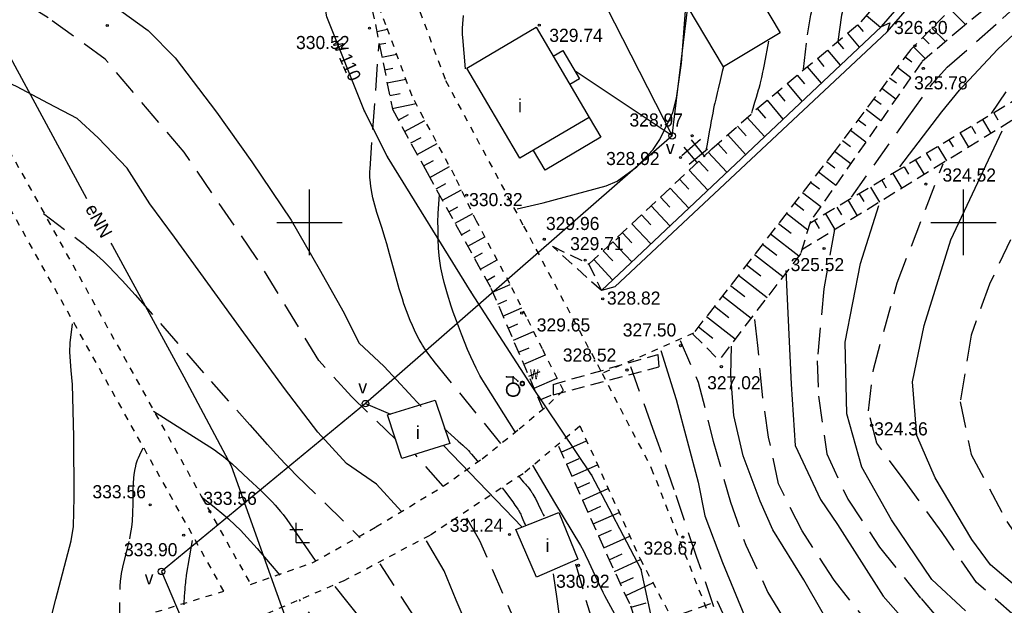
# Model space of a CAD drawing. Extents: x 4615668 to 9294084, y 5331114 to 10688993.
# Tile 91 of 181: x 4655823 to 4655898, y 5335184 to 5335229. Entities that reach past the tile are written whole.
import ezdxf
from ezdxf.enums import TextEntityAlignment as Align

# ---------------------------------------------------------------- set-up
doc = ezdxf.new("R2010")
doc.units = 0
doc.header["$MEASUREMENT"] = 0
for name, pattern in [('DROGA', [1, 0.5, -0.5]), ('PRZEPUST', [1.5, 1, -0.5]), ('SKARPA1', [1.5, 1, -0.5]), ('WARSTWICA', [3, 2, -1])]:
    doc.linetypes.add(name, pattern=pattern)
for name, color, linetype in [('13', 7, 'Continuous'), ('14', 7, 'Continuous'), ('17', 7, 'Continuous'), ('19', 7, 'Continuous'), ('21', 7, 'Continuous'), ('22', 7, 'Continuous'), ('23', 7, 'Continuous'), ('24', 7, 'Continuous'), ('25', 7, 'Continuous'), ('45', 7, 'Continuous'), ('48', 7, 'Continuous'), ('50', 7, 'Continuous'), ('51', 7, 'Continuous'), ('52', 7, 'Continuous'), ('60', 7, 'Continuous')]:
    doc.layers.add(name, color=color, linetype=linetype)
doc.styles.add('txt', font='TXT', dxfattribs={"height": 0.2})

# ---------------------------------------------------------------- blocks, each defined once
blk = doc.blocks.new('*M2221')
at = {"layer": '60', "color": 7, "linetype": 'Continuous'}
for p, q in [((100, 147.5), (100, 152.5)), ((150, 147.5), (150, 152.5)), ((97.5, 150), (102.5, 150)), ((147.5, 150), (152.5, 150))]:
    blk.add_line(p, q, dxfattribs=at)
blk = doc.blocks.new('WYS')
at = {"layer": '52', "color": 67, "linetype": 'Continuous'}
blk.add_circle((0, 0), 0.08, dxfattribs=at)
blk = doc.blocks.new('K')
at = {"layer": '48', "color": 7, "linetype": 'Continuous'}
for p, q in [((-0.5, 1), (0, 1)), ((0, 0), (0, 1.5)), ((0, 1), (0.5, 1)), ((0, 0), (1, 0))]:
    blk.add_line(p, q, dxfattribs=at)
blk = doc.blocks.new('SLU')
at = {"layer": '22', "color": 1, "linetype": 'Continuous'}
blk.add_circle((0, 0), 0.25, dxfattribs=at)
blk = doc.blocks.new('*M2283')
at = {"layer": '25', "color": 165, "linetype": 'Continuous'}
blk.add_lwpolyline([(167.705, -43.429), (165.765, -34.489), (161.955, -27.259), (157.325, -20.349), (152.755, -13.299), (146.375, -2.959), (144.615, 0.531), (141.725, 7.741), (140.665, 13.971), (140.655, 20.511), (141.405, 25.941), (142.545, 32.071), (143.365, 34.561), (143.925, 35.071), (145.025, 35.791), (150.645, 39.191), (150.605, 43.771), (146.914, 59.601), (145.355, 62.221), (139.665, 65.141), (133.265, 67.061), (124.685, 69.711), (116.985, 73.451)], dxfattribs=at)
blk.add_lwpolyline([(167.705, -43.429), (165.765, -34.489), (161.955, -27.259), (157.325, -20.349), (152.755, -13.299), (146.375, -2.959), (144.615, 0.531), (141.725, 7.741), (140.665, 13.971), (140.655, 20.511), (141.405, 25.941), (142.545, 32.071), (143.365, 34.561), (143.925, 35.071), (145.025, 35.791), (150.645, 39.191), (150.605, 43.771), (146.914, 59.601), (145.355, 62.221), (139.665, 65.141), (133.265, 67.061), (124.685, 69.711), (116.985, 73.451)], dxfattribs=at)
for p in [(144.615, 0.531), (146.375, -2.959), (152.755, -13.299), (157.325, -20.349), (161.955, -27.259), (165.765, -34.489)]:
    blk.add_point(p, dxfattribs=at)
blk = doc.blocks.new('*M2289')
at = {"layer": '25', "color": 165, "linetype": 'Continuous'}
blk.add_lwpolyline([(5, 0), (4.94, 0.78), (4.75, 1.55), (4.45, 2.27), (4.04, 2.94), (3.53, 3.54), (2.93, 4.05), (2.26, 4.46), (1.54, 4.76), (0.77, 4.94), (-0.01, 5), (-0.79, 4.94), (-1.55, 4.75), (-2.28, 4.45), (-2.95, 4.04), (-3.54, 3.53), (-4.05, 2.93), (-4.46, 2.26), (-4.76, 1.53), (-4.94, 0.77), (-5, -0.02), (-4.94, -0.8), (-4.75, -1.56), (-4.45, -2.29), (-4.03, -2.95), (-3.52, -3.55), (-2.92, -4.06), (-2.25, -4.46), (-1.52, -4.76), (-0.76, -4.94), (0.02, -5), (0.81, -4.93), (1.57, -4.75), (2.29, -4.44), (2.96, -4.03), (3.56, -3.52), (4.06, -2.92), (4.47, -2.24), (4.76, -1.52), (4.94, -0.75), (5, 0)], dxfattribs=at)
blk.add_lwpolyline([(5, 0), (4.94, 0.78), (4.75, 1.55), (4.45, 2.27), (4.04, 2.94), (3.53, 3.54), (2.93, 4.05), (2.26, 4.46), (1.54, 4.76), (0.77, 4.94), (-0.01, 5), (-0.79, 4.94), (-1.55, 4.75), (-2.28, 4.45), (-2.95, 4.04), (-3.54, 3.53), (-4.05, 2.93), (-4.46, 2.26), (-4.76, 1.53), (-4.94, 0.77), (-5, -0.02), (-4.94, -0.8), (-4.75, -1.56), (-4.45, -2.29), (-4.03, -2.95), (-3.52, -3.55), (-2.92, -4.06), (-2.25, -4.46), (-1.52, -4.76), (-0.76, -4.94), (0.02, -5), (0.81, -4.93), (1.57, -4.75), (2.29, -4.44), (2.96, -4.03), (3.56, -3.52), (4.06, -2.92), (4.47, -2.24), (4.76, -1.52), (4.94, -0.75), (5, 0)], dxfattribs=at)
for p in [(-4.94, 0.77), (-4.76, 1.53), (-4.46, 2.26), (-4.05, 2.93), (-3.54, 3.53), (-2.95, 4.04), (-2.28, 4.45), (-1.55, 4.75), (-0.79, 4.94), (-0.01, 5), (0.77, 4.94), (1.54, 4.76), (2.26, 4.46), (2.93, 4.05), (3.53, 3.54), (4.04, 2.94), (4.45, 2.27), (4.75, 1.55), (4.94, 0.78), (5, 0), (-5, -0.02), (-4.94, -0.8), (-4.75, -1.56), (-4.45, -2.29), (-4.03, -2.95), (-3.52, -3.55), (-2.92, -4.06), (-2.25, -4.46), (-1.52, -4.76), (-0.76, -4.94), (0.02, -5), (0.81, -4.93), (1.57, -4.75), (2.29, -4.44), (2.96, -4.03), (3.56, -3.52), (4.06, -2.92), (4.47, -2.24), (4.76, -1.52), (4.94, -0.75)]:
    blk.add_point(p, dxfattribs=at)
blk = doc.blocks.new('*M2290')
at = {"layer": '25', "color": 165, "linetype": 'Continuous'}
blk.add_lwpolyline([(5, 0), (4.94, 0.78), (4.75, 1.55), (4.45, 2.27), (4.04, 2.94), (3.53, 3.54), (2.93, 4.05), (2.26, 4.46), (1.54, 4.76), (0.77, 4.94), (-0.01, 5), (-0.79, 4.94), (-1.55, 4.75), (-2.28, 4.45), (-2.95, 4.04), (-3.54, 3.53), (-4.05, 2.93), (-4.46, 2.26), (-4.76, 1.53), (-4.94, 0.77), (-5, -0.02), (-4.94, -0.8), (-4.75, -1.56), (-4.45, -2.29), (-4.03, -2.95), (-3.52, -3.55), (-2.92, -4.06), (-2.25, -4.46), (-1.52, -4.76), (-0.76, -4.94), (0.02, -5), (0.81, -4.93), (1.57, -4.75), (2.29, -4.44), (2.96, -4.03), (3.56, -3.52), (4.06, -2.92), (4.47, -2.24), (4.76, -1.52), (4.94, -0.75), (5, 0)], dxfattribs=at)
blk.add_lwpolyline([(5, 0), (4.94, 0.78), (4.75, 1.55), (4.45, 2.27), (4.04, 2.94), (3.53, 3.54), (2.93, 4.05), (2.26, 4.46), (1.54, 4.76), (0.77, 4.94), (-0.01, 5), (-0.79, 4.94), (-1.55, 4.75), (-2.28, 4.45), (-2.95, 4.04), (-3.54, 3.53), (-4.05, 2.93), (-4.46, 2.26), (-4.76, 1.53), (-4.94, 0.77), (-5, -0.02), (-4.94, -0.8), (-4.75, -1.56), (-4.45, -2.29), (-4.03, -2.95), (-3.52, -3.55), (-2.92, -4.06), (-2.25, -4.46), (-1.52, -4.76), (-0.76, -4.94), (0.02, -5), (0.81, -4.93), (1.57, -4.75), (2.29, -4.44), (2.96, -4.03), (3.56, -3.52), (4.06, -2.92), (4.47, -2.24), (4.76, -1.52), (4.94, -0.75), (5, 0)], dxfattribs=at)
for p in [(-4.94, 0.77), (-4.76, 1.53), (-4.46, 2.26), (-4.05, 2.93), (-3.54, 3.53), (-2.95, 4.04), (-2.28, 4.45), (-1.55, 4.75), (-0.79, 4.94), (-0.01, 5), (0.77, 4.94), (1.54, 4.76), (2.26, 4.46), (2.93, 4.05), (3.53, 3.54), (4.04, 2.94), (4.45, 2.27), (4.75, 1.55), (4.94, 0.78), (5, 0), (-5, -0.02), (-4.94, -0.8), (-4.75, -1.56), (-4.45, -2.29), (-4.03, -2.95), (-3.52, -3.55), (-2.92, -4.06), (-2.25, -4.46), (-1.52, -4.76), (-0.76, -4.94), (0.02, -5), (0.81, -4.93), (1.57, -4.75), (2.29, -4.44), (2.96, -4.03), (3.56, -3.52), (4.06, -2.92), (4.47, -2.24), (4.76, -1.52), (4.94, -0.75)]:
    blk.add_point(p, dxfattribs=at)
blk = doc.blocks.new('*M2291')
at = {"layer": '25', "color": 165, "linetype": 'Continuous'}
blk.add_line((0, 5), (0, 10), dxfattribs=at)
blk.add_line((0, 5), (0, 10), dxfattribs=at)
for p in [(0, 10), (0, 5)]:
    blk.add_point(p, dxfattribs=at)
blk = doc.blocks.new('*M2292')
at = {"layer": '25', "color": 165, "linetype": 'Continuous'}
blk.add_line((-5, 10), (0, 10), dxfattribs=at)
blk.add_line((-5, 10), (0, 10), dxfattribs=at)
for p in [(-5, 10), (0, 10)]:
    blk.add_point(p, dxfattribs=at)
blk = doc.blocks.new('*M2293')
at = {"layer": '25', "color": 165, "linetype": 'Continuous'}
blk.add_line((0, 10), (3.5, 6.5), dxfattribs=at)
blk.add_line((0, 10), (3.5, 6.5), dxfattribs=at)
for p in [(0, 10), (3.5, 6.5)]:
    blk.add_point(p, dxfattribs=at)
blk = doc.blocks.new('HYZ')
at = {"layer": '25', "color": 165, "linetype": 'Continuous'}
for name in ['*M2292', '*M2291', '*M2293', '*M2289', '*M2290']:
    blk.add_blockref(name, (0, 0), dxfattribs=at)
blk = doc.blocks.new('*M2275')
at = {"layer": '25', "color": 165, "linetype": 'Continuous'}
blk.add_lwpolyline([(1.5, 0), (1.48, 0.23), (1.43, 0.46), (1.34, 0.68), (1.21, 0.88), (1.06, 1.06), (0.88, 1.21), (0.68, 1.34), (0.46, 1.43), (0.23, 1.48), (0, 1.5), (-0.24, 1.48), (-0.47, 1.43), (-0.68, 1.34), (-0.88, 1.21), (-1.06, 1.06), (-1.22, 0.88), (-1.34, 0.68), (-1.43, 0.46), (-1.48, 0.23), (-1.5, 0), (-1.48, -0.24), (-1.42, -0.47), (-1.33, -0.69), (-1.21, -0.89), (-1.06, -1.06), (-0.88, -1.22), (-0.68, -1.34), (-0.46, -1.43), (-0.23, -1.48), (0.01, -1.5), (0.24, -1.48), (0.47, -1.42), (0.69, -1.33), (0.89, -1.21), (1.07, -1.05), (1.22, -0.87), (1.34, -0.67), (1.43, -0.45), (1.48, -0.23), (1.5, 0)], dxfattribs=at)
blk.add_lwpolyline([(1.5, 0), (1.48, 0.23), (1.43, 0.46), (1.34, 0.68), (1.21, 0.88), (1.06, 1.06), (0.88, 1.21), (0.68, 1.34), (0.46, 1.43), (0.23, 1.48), (0, 1.5), (-0.24, 1.48), (-0.47, 1.43), (-0.68, 1.34), (-0.88, 1.21), (-1.06, 1.06), (-1.22, 0.88), (-1.34, 0.68), (-1.43, 0.46), (-1.48, 0.23), (-1.5, 0), (-1.48, -0.24), (-1.42, -0.47), (-1.33, -0.69), (-1.21, -0.89), (-1.06, -1.06), (-0.88, -1.22), (-0.68, -1.34), (-0.46, -1.43), (-0.23, -1.48), (0.01, -1.5), (0.24, -1.48), (0.47, -1.42), (0.69, -1.33), (0.89, -1.21), (1.07, -1.05), (1.22, -0.87), (1.34, -0.67), (1.43, -0.45), (1.48, -0.23), (1.5, 0)], dxfattribs=at)
for p in [(-1.48, 0.23), (-1.43, 0.46), (-1.34, 0.68), (-1.22, 0.88), (-1.06, 1.06), (-0.88, 1.21), (-0.68, 1.34), (-0.47, 1.43), (-0.24, 1.48), (0, 1.5), (0.23, 1.48), (0.46, 1.43), (0.68, 1.34), (0.88, 1.21), (1.06, 1.06), (1.21, 0.88), (1.34, 0.68), (1.43, 0.46), (1.48, 0.23), (1.5, 0), (-1.5, 0), (-1.48, -0.24), (-1.42, -0.47), (-1.33, -0.69), (-1.21, -0.89), (-1.06, -1.06), (-0.88, -1.22), (-0.68, -1.34), (-0.46, -1.43), (-0.23, -1.48), (0.01, -1.5), (0.24, -1.48), (0.47, -1.42), (0.69, -1.33), (0.89, -1.21), (1.07, -1.05), (1.22, -0.87), (1.34, -0.67), (1.43, -0.45), (1.48, -0.23)]:
    blk.add_point(p, dxfattribs=at)
blk = doc.blocks.new('801_1')
at = {"layer": '25', "color": 165, "linetype": 'Continuous'}
blk.add_blockref('*M2275', (0, 0), dxfattribs=at)

msp = doc.modelspace()

# ---------------------------------------------------------------- linework, layer by layer
at = {"layer": '13', "color": 7, "linetype": 'Continuous'}
for points in [[(4655874.905, 5335237.664), (4655880.945, 5335227.503), (4655876.599, 5335224.92), (4655870.559, 5335235.081)], [(4655862.285, 5335227.934), (4655866.348, 5335221.047), (4655861.05, 5335217.921), (4655856.987, 5335224.808)], [(4655850.918, 5335198.307), (4655854.578, 5335199.435), (4655855.686, 5335196.118), (4655852.027, 5335194.991)], [(4655860.745, 5335189.552), (4655864.024, 5335190.859), (4655865.483, 5335187.285), (4655862.318, 5335185.917), (4655860.845, 5335189.326)]]:
    msp.add_lwpolyline(points, close=True, dxfattribs=at)
for points in [[(4655863.593, 5335225.716), (4655864.333, 5335226.153), (4655865.601, 5335224.004), (4655864.861, 5335223.567)], [(4655866.348, 5335221.047), (4655867.237, 5335219.54), (4655862.969, 5335217.021), (4655862.08, 5335218.528)]]:
    msp.add_lwpolyline(points, dxfattribs=at)
at = {"layer": '17', "color": 97, "linetype": 'DROGA'}
for points in [[(4655776.551, 5335309.676), (4655784.921, 5335312.747), (4655786.393, 5335312.747), (4655793.755, 5335310.493), (4655801.563, 5335305.102), (4655807.53, 5335301.565), (4655813.42, 5335298.184), (4655821.109, 5335293.854), (4655833.605, 5335289.429), (4655845.966, 5335283.91), (4655851.73, 5335277.782), (4655853.781, 5335265.525), (4655852.467, 5335252.135), (4655851.576, 5335242.329), (4655851.654, 5335233.817), (4655855.364, 5335223.856), (4655861.331, 5335212.741), (4655867.335, 5335201.482)], [(4655811.126, 5335295.944), (4655806.685, 5335284.45), (4655803.121, 5335274.716), (4655802.573, 5335272.461), (4655802.683, 5335268.172), (4655804.163, 5335264.322), (4655807.891, 5335259.483), (4655812.497, 5335255.634), (4655815.732, 5335252.994), (4655818.284, 5335250.683), (4655819.405, 5335248.429), (4655819.515, 5335246.065), (4655819.076, 5335244.69), (4655813.922, 5335237.376), (4655812.305, 5335234.846), (4655815.841, 5335229.127), (4655821.022, 5335220.273), (4655836.676, 5335192.116), (4655840.455, 5335185.363)], [(4655840.455, 5335185.363), (4655845.215, 5335187.029), (4655850.031, 5335189.749), (4655855.178, 5335192.859), (4655858.167, 5335194.968), (4655860.992, 5335197.246), (4655863.261, 5335199.134), (4655864.368, 5335200.189), (4655862.763, 5335203.354), (4655861.545, 5335205.797), (4655860.272, 5335208.351), (4655857.725, 5335213.125), (4655856.064, 5335216.568), (4655853.684, 5335221.009), (4655852.798, 5335222.675), (4655850.805, 5335228.116), (4655849.643, 5335231.059), (4655848.645, 5335233.947), (4655848.479, 5335242.386), (4655849.42, 5335248.493), (4655850.637, 5335258.765), (4655850.361, 5335263.707), (4655850.193, 5335265.818), (4655850.249, 5335267.039)], [(4655827.044, 5335180.132), (4655832.255, 5335182.963), (4655838.407, 5335184.85), (4655819.036, 5335219.506), (4655810.935, 5335232.921)], [(4655874.311, 5335204.547), (4655867.335, 5335201.482), (4655871.086, 5335194.252), (4655875.578, 5335182.788), (4655879.445, 5335165.22), (4655884.108, 5335146.683), (4655884.791, 5335136.817), (4655886.098, 5335118.566), (4655884.336, 5335099.231), (4655874.726, 5335065.038), (4655873.305, 5335062.957)], [(4655841.718, 5335183.145), (4655847.547, 5335185.626), (4655854.199, 5335189.148), (4655861.42, 5335193.939), (4655865.628, 5335197.475), (4655870.234, 5335187.323), (4655872.907, 5335182.304), (4655877.797, 5335163.254), (4655881.21, 5335146.258), (4655881.664, 5335124.869), (4655881.835, 5335099.489), (4655877.457, 5335082.434), (4655875.012, 5335074.051), (4655871.998, 5335066.522), (4655869.098, 5335062.986)]]:
    msp.add_lwpolyline(points, dxfattribs=at)
at = {"layer": '19', "color": 172, "linetype": 'PRZEPUST'}
for p, q in [((4655863.577, 5335200.646), (4655871.579, 5335202.925)), ((4655863.577, 5335199.853), (4655871.677, 5335201.984)), ((4655871.868, 5335182.544), (4655876.116, 5335184.08))]:
    msp.add_line(p, q, dxfattribs=at)
at = {"layer": '19', "color": 7, "linetype": 'Continuous'}
for p, q in [((4655871.579, 5335202.925), (4655871.677, 5335201.984)), ((4655863.577, 5335200.646), (4655863.577, 5335199.853)), ((4655876.116, 5335184.08), (4655876.56, 5335183.139))]:
    msp.add_line(p, q, dxfattribs=at)
at = {"layer": '21', "color": 1, "linetype": 'Continuous'}
for points in [[(4655808.165, 5335251.009), (4655808.714, 5335250.014), (4655814.24, 5335239.964), (4655821.738, 5335226.25), (4655827.92, 5335214.857)], [(4655829.78, 5335211.429), (4655829.893, 5335211.221), (4655835.355, 5335201.212), (4655838.979, 5335194.417), (4655843.571, 5335181.54), (4655847.565, 5335170.377), (4655852.314, 5335157.313), (4655856.182, 5335146.396), (4655856.216, 5335146.305)]]:
    msp.add_lwpolyline(points, dxfattribs=at)
at = {"layer": '23', "color": 40, "linetype": 'Continuous'}
for p, q in [((4655872.687, 5335219.645), (4655865.258, 5335224.585)), ((4655855.208, 5335195.971), (4655861.209, 5335189.737))]:
    msp.add_line(p, q, dxfattribs=at)
for points in [[(4655847.697, 5335262.815), (4655864.467, 5335235.725), (4655872.687, 5335219.645), (4655873.872, 5335229.507)], [(4655872.687, 5335219.645), (4655849.247, 5335199.175), (4655851.149, 5335198.378)], [(4655849.247, 5335199.175), (4655833.647, 5335186.355), (4655842.327, 5335165.905), (4655839.768, 5335165.702)]]:
    msp.add_lwpolyline(points, dxfattribs=at)
at = {"layer": '25', "color": 165, "linetype": 'Continuous'}
for p, q in [((4655874.856, 5335219.355), (4655873.419, 5335218.114)), ((4655874.15, 5335219.331), (4655875.174, 5335218.031)), ((4655873.573, 5335218.776), (4655874.574, 5335217.606)), ((4655873.985, 5335217.476), (4655875.398, 5335218.646))]:
    msp.add_line(p, q, dxfattribs=at)
at = {"layer": '45', "color": 219, "linetype": 'Continuous'}
msp.add_line((4655868.295, 5335208.094), (4655867.271, 5335207.818), dxfattribs=at)
for points in [[(4655868.295, 5335208.094), (4655889.11, 5335227.586), (4655897.154, 5335236.844), (4655908.119, 5335251.685), (4655911.477, 5335264.253), (4655911.307, 5335265.841), (4655908.475, 5335273.504), (4655899.821, 5335280.776), (4655890.236, 5335283.621), (4655869.694, 5335283.613), (4655845.608, 5335284.507)], [(4655867.271, 5335207.818), (4655888.678, 5335228.004), (4655896.686, 5335237.22), (4655907.571, 5335251.953), (4655910.819, 5335264.04), (4655910.755, 5335265.819), (4655907.965, 5335273.15), (4655899.531, 5335280.236), (4655890.148, 5335283.021), (4655869.682, 5335283.013), (4655845.586, 5335283.907)], [(4655888.678, 5335228.004), (4655889.318, 5335228.262), (4655889.11, 5335227.586)]]:
    msp.add_lwpolyline(points, dxfattribs=at)
at = {"layer": '50', "color": 245, "linetype": 'WARSTWICA'}
msp.add_line((4655855.178, 5335192.859), (4655853.036, 5335195.302), dxfattribs=at)
for points in [[(4655882.737, 5335224.726), (4655883.02, 5335227.363), (4655883.277, 5335228.888), (4655883.482, 5335229.636), (4655883.896, 5335230.724), (4655885.417, 5335233.8), (4655887.267, 5335237.295), (4655887.761, 5335238.415), (4655888.556, 5335240.733), (4655889.285, 5335243.234), (4655889.535, 5335244.508), (4655889.682, 5335245.65)], [(4655886.395, 5335214.946), (4655890.647, 5335220.967), (4655892.593, 5335223.649), (4655893.699, 5335224.881), (4655897.951, 5335228.595), (4655902.854, 5335233.061), (4655904.301, 5335234.266), (4655907.357, 5335236.473), (4655912.65, 5335239.721), (4655915.486, 5335241.421), (4655917.002, 5335242.029), (4655919.554, 5335242.731)], [(4655897.092, 5335221.356), (4655900.344, 5335226.123), (4655901.574, 5335227.698), (4655902.498, 5335228.665), (4655904.547, 5335230.389), (4655908.999, 5335233.399), (4655911.93, 5335235.299), (4655913.452, 5335236.159), (4655914.55, 5335236.675), (4655916.804, 5335237.564), (4655918.805, 5335238.317)], [(4655829.349, 5335225.508), (4655824.971, 5335228.645), (4655824.455, 5335228.992), (4655824.099, 5335229.206), (4655823.857, 5335229.342), (4655823.363, 5335229.597), (4655822.984, 5335229.773), (4655822.728, 5335229.884), (4655822.209, 5335230.089), (4655821.946, 5335230.183), (4655821.415, 5335230.357), (4655820.879, 5335230.51), (4655820.519, 5335230.6), (4655819.797, 5335230.755), (4655814.171, 5335231.828)], [(4655859.598, 5335196.122), (4655854.597, 5335202.265), (4655854.074, 5335202.931), (4655853.828, 5335203.276), (4655853.596, 5335203.634), (4655853.488, 5335203.82), (4655853.343, 5335204.084), (4655853.071, 5335204.617), (4655852.821, 5335205.156), (4655852.666, 5335205.52), (4655852.38, 5335206.254), (4655852.183, 5335206.811), (4655852.059, 5335207.185), (4655851.826, 5335207.938), (4655851.501, 5335209.078), (4655851.085, 5335210.61), (4655850.872, 5335211.377), (4655850.746, 5335211.801), (4655850.476, 5335212.646), (4655850.112, 5335213.773), (4655849.947, 5335214.337), (4655849.803, 5335214.903), (4655849.742, 5335215.187), (4655849.644, 5335215.757), (4655849.611, 5335216.043), (4655849.581, 5335216.473), (4655849.58, 5335216.906), (4655849.592, 5335217.123), (4655850.275, 5335226.705)], [(4655851.547, 5335196.427), (4655848.171, 5335199.728), (4655845.669, 5335202.466), (4655840.892, 5335210.336), (4655835.377, 5335218.379), (4655829.349, 5335225.508)], [(4655876.599, 5335224.92), (4655876.515, 5335224.567), (4655876.346, 5335223.86), (4655876.194, 5335223.231), (4655876.12, 5335222.917), (4655876.011, 5335222.445), (4655875.94, 5335222.13), (4655875.906, 5335221.972), (4655875.856, 5335221.735), (4655875.783, 5335221.38), (4655875.737, 5335221.143), (4655875.647, 5335220.669), (4655875.604, 5335220.431), (4655875.518, 5335219.956), (4655875.349, 5335219.004), (4655875.263, 5335218.529)], [(4655905.52, 5335224.921), (4655901.136, 5335217.105), (4655896.947, 5335208.311), (4655895.535, 5335204.403), (4655894.714, 5335199.306), (4655895.542, 5335195.3), (4655898.27, 5335190.17), (4655901.533, 5335185.383), (4655905.705, 5335182.519)], [(4655898.883, 5335182.931), (4655895.94, 5335185.513), (4655893.325, 5335189.325), (4655890.494, 5335193.228), (4655888.33, 5335196.161), (4655887.687, 5335198.624), (4655888.067, 5335201.79), (4655889.89, 5335208.416), (4655893.397, 5335217.502)], [(4655824.63, 5335213.696), (4655827.25, 5335211.717), (4655827.655, 5335211.403), (4655827.921, 5335211.188), (4655828.442, 5335210.745), (4655829.2, 5335210.051), (4655829.69, 5335209.572), (4655830.01, 5335209.246), (4655830.635, 5335208.58), (4655831.622, 5335207.489), (4655833.572, 5335205.286), (4655837.442, 5335200.859), (4655839.4, 5335198.665), (4655840.402, 5335197.545), (4655841.735, 5335196.047), (4655842.41, 5335195.306), (4655843.096, 5335194.575), (4655843.444, 5335194.216), (4655843.976, 5335193.684), (4655848.831, 5335188.927)], [(4655885.099, 5335212.489), (4655884.273, 5335207.943), (4655883.766, 5335202.435), (4655883.873, 5335199.745), (4655884.513, 5335195.333), (4655886.11, 5335191.874), (4655888.536, 5335188.211), (4655891.709, 5335184.28), (4655894.073, 5335181.536)], [(4655888.152, 5335181.813), (4655885.064, 5335185.677), (4655882.611, 5335189.448), (4655880.808, 5335193.038), (4655880.062, 5335196.621), (4655879.582, 5335199.883), (4655879.235, 5335203.627), (4655878.969, 5335205.9)], [(4655873.297, 5335203.998), (4655874.683, 5335200.816), (4655875.829, 5335196.297), (4655877.134, 5335191.651), (4655878.307, 5335188.362), (4655880.005, 5335184.749), (4655882.298, 5335180.925)], [(4655875.876, 5335183.657), (4655874.575, 5335187.409), (4655872.842, 5335192.596), (4655871.216, 5335197.276), (4655869.484, 5335202.073)], [(4655830.434, 5335181.973), (4655830.478, 5335185.045), (4655830.483, 5335185.23), (4655830.51, 5335185.596), (4655830.555, 5335185.961), (4655830.593, 5335186.204), (4655830.688, 5335186.687), (4655831.213, 5335188.851), (4655831.309, 5335189.336), (4655831.349, 5335189.579), (4655831.396, 5335189.945), (4655831.422, 5335190.23), (4655831.461, 5335190.8), (4655831.478, 5335191.556), (4655831.477, 5335192.565), (4655831.494, 5335193.069), (4655831.528, 5335193.517), (4655831.553, 5335193.741), (4655831.604, 5335194.076), (4655831.673, 5335194.407), (4655831.716, 5335194.57), (4655831.819, 5335194.889), (4655831.88, 5335195.045), (4655831.986, 5335195.272), (4655832.249, 5335195.789)], [(4655860.966, 5335193.591), (4655861.004, 5335193.544), (4655861.083, 5335193.451), (4655861.163, 5335193.359), (4655861.325, 5335193.176), (4655861.47, 5335193.013), (4655861.541, 5335192.931), (4655861.647, 5335192.807), (4655861.749, 5335192.681), (4655861.799, 5335192.617), (4655861.863, 5335192.53), (4655861.895, 5335192.485), (4655861.941, 5335192.418), (4655861.985, 5335192.35), (4655862.007, 5335192.315), (4655862.044, 5335192.253), (4655862.118, 5335192.128), (4655862.189, 5335192.001), (4655862.234, 5335191.916), (4655862.324, 5335191.745), (4655862.367, 5335191.659), (4655862.452, 5335191.486), (4655862.702, 5335190.964), (4655862.829, 5335190.704), (4655862.894, 5335190.574)], [(4655836.833, 5335191.949), (4655837.662, 5335191.278), (4655838.4, 5335190.683), (4655838.761, 5335190.377), (4655839.284, 5335189.899), (4655839.685, 5335189.498), (4655839.947, 5335189.224), (4655840.459, 5335188.664), (4655840.959, 5335188.092), (4655841.945, 5335186.934), (4655842.693, 5335186.073)], [(4655876.186, 5335163.341), (4655870.978, 5335167.355), (4655865.084, 5335174.477), (4655863.001, 5335177.583), (4655860.946, 5335181.927), (4655857.986, 5335188.69), (4655856.78, 5335190.779)], [(4655877.501, 5335156.468), (4655872.677, 5335159.052), (4655871.736, 5335159.62), (4655870.02, 5335160.987), (4655868.461, 5335162.568), (4655866.489, 5335164.816), (4655865.497, 5335165.924), (4655861.194, 5335170.56), (4655859.303, 5335173.071), (4655853.054, 5335182.748), (4655850.368, 5335186.927)], [(4655865.284, 5335186.944), (4655866.094, 5335184.159), (4655866.366, 5335183.254), (4655866.943, 5335181.452), (4655867.186, 5335180.772), (4655867.366, 5335180.326), (4655867.753, 5335179.44), (4655868.057, 5335178.805), (4655868.222, 5335178.495), (4655868.491, 5335178.041), (4655868.787, 5335177.603), (4655868.948, 5335177.39), (4655869.43, 5335176.805), (4655869.681, 5335176.524), (4655870.069, 5335176.116), (4655870.474, 5335175.724), (4655870.683, 5335175.534), (4655872.419, 5335173.986)], [(4655878.764, 5335150.478), (4655871.884, 5335153.957), (4655871.112, 5335154.361), (4655870.605, 5335154.643), (4655869.606, 5335155.233), (4655869.114, 5335155.541), (4655868.145, 5335156.182), (4655867.194, 5335156.856), (4655866.57, 5335157.322), (4655866.158, 5335157.64), (4655865.344, 5335158.292), (4655864.393, 5335159.092), (4655863.926, 5335159.5), (4655863.239, 5335160.123), (4655862.566, 5335160.759), (4655862.235, 5335161.081), (4655861.585, 5335161.737), (4655861.266, 5335162.071), (4655860.796, 5335162.578), (4655860.184, 5335163.266), (4655859.885, 5335163.617), (4655859.445, 5335164.149), (4655858.805, 5335164.965), (4655844.187, 5335184.196)]]:
    msp.add_lwpolyline(points, dxfattribs=at)
at = {"layer": '50', "color": 216, "linetype": 'Continuous'}
for points in [[(4655899.007, 5335242.521), (4655897.023, 5335242.185), (4655896.143, 5335241.863), (4655895.609, 5335241.51), (4655894.625, 5335240.659), (4655892.387, 5335238.505), (4655891.326, 5335237.376), (4655888.472, 5335234.051), (4655886.982, 5335232.073), (4655886.332, 5335231), (4655886.01, 5335230.309), (4655885.636, 5335228.854), (4655885.353, 5335226.837)], [(4655814.135, 5335237.265), (4655818.123, 5335235.698), (4655822.769, 5335233.884), (4655826.757, 5335231.822), (4655829.265, 5335230.131), (4655832.636, 5335227.698), (4655834.681, 5335225.611), (4655837.847, 5335221.446), (4655840.56, 5335217.653), (4655843.561, 5335213.199), (4655845.686, 5335209.469), (4655847.618, 5335206.088), (4655848.728, 5335203.82), (4655850.66, 5335202.005), (4655853.497, 5335198.954)], [(4655860.829, 5335214.057), (4655862.823, 5335214.516), (4655867.628, 5335215.827), (4655868.468, 5335216.186), (4655869.981, 5335217.269), (4655871.239, 5335218.598), (4655871.746, 5335219.368), (4655872.724, 5335221.428), (4655873.021, 5335222.515), (4655873.41, 5335225.182), (4655873.737, 5335229.509)], [(4655856.708, 5335228.829), (4655856.658, 5335228.188), (4655856.642, 5335227.867), (4655856.642, 5335227.387), (4655856.656, 5335227.147), (4655856.853, 5335224.753)], [(4655880.058, 5335226.874), (4655879.714, 5335225.1), (4655879.636, 5335224.706), (4655879.596, 5335224.509), (4655879.535, 5335224.214), (4655879.512, 5335224.107), (4655879.463, 5335223.894), (4655879.411, 5335223.681), (4655879.375, 5335223.54), (4655879.299, 5335223.258), (4655879.26, 5335223.118), (4655879.179, 5335222.837), (4655879.097, 5335222.557), (4655878.986, 5335222.184), (4655878.931, 5335221.997), (4655878.849, 5335221.717), (4655878.809, 5335221.577), (4655878.75, 5335221.366)], [(4655851.98, 5335190.93), (4655850.089, 5335193.033), (4655847.786, 5335194.6), (4655845.607, 5335196.992), (4655843.058, 5335200.332), (4655839.728, 5335204.868), (4655834.634, 5335211.889), (4655832.743, 5335214.446), (4655831.016, 5335217.168), (4655828.796, 5335219.477), (4655827.192, 5335220.961), (4655825.013, 5335222.116), (4655822.558, 5335223.42), (4655820.05, 5335224.534), (4655818.076, 5335225.193)], [(4655901.213, 5335183.327), (4655897.012, 5335186.866), (4655895.598, 5335188.788), (4655892.784, 5335193.507), (4655891.398, 5335196.751), (4655891.062, 5335200.837), (4655891.944, 5335205.151), (4655894.002, 5335211.681), (4655897.908, 5335220.022)], [(4655860.684, 5335197.028), (4655858.381, 5335200.657), (4655858.137, 5335201.06), (4655857.983, 5335201.333), (4655857.693, 5335201.889), (4655857.295, 5335202.744), (4655857.047, 5335203.323), (4655856.572, 5335204.492), (4655856.186, 5335205.499), (4655855.946, 5335206.176), (4655855.794, 5335206.629), (4655855.503, 5335207.543), (4655855.251, 5335208.425), (4655855.143, 5335208.869), (4655855.009, 5335209.544), (4655854.905, 5335210.271), (4655854.856, 5335210.756), (4655854.832, 5335211.08), (4655854.803, 5335211.729), (4655854.783, 5335212.61), (4655854.782, 5335213.05), (4655854.803, 5335213.709), (4655854.886, 5335215.152)], [(4655881.378, 5335209.348), (4655881.786, 5335200.661), (4655882.08, 5335195.984), (4655884.013, 5335191.856), (4655885.32, 5335189.94), (4655888.806, 5335184.464), (4655892.04, 5335180.798)], [(4655824.011, 5335178.091), (4655825.568, 5335184.226), (4655826.735, 5335188.688), (4655826.909, 5335189.795), (4655826.958, 5335192.035), (4655826.943, 5335196.626), (4655826.832, 5335200.642), (4655826.747, 5335201.704), (4655826.633, 5335203.117), (4655826.665, 5335203.821), (4655826.832, 5335205.272)], [(4655871.807, 5335203.227), (4655872.98, 5335199.493), (4655874.685, 5335193.168), (4655875.195, 5335190.61), (4655876.521, 5335187.03), (4655879.244, 5335180.483)], [(4655884.263, 5335183.082), (4655882.758, 5335185.716), (4655880.387, 5335189.526), (4655879.406, 5335191.727), (4655878.106, 5335195.179), (4655877.392, 5335198.274), (4655877.162, 5335201.342), (4655877.213, 5335203.567)], [(4655833.027, 5335198.6), (4655837.344, 5335195.878), (4655837.701, 5335195.642), (4655837.933, 5335195.476), (4655838.385, 5335195.128), (4655839.039, 5335194.574), (4655839.464, 5335194.189), (4655840.304, 5335193.404), (4655841.229, 5335192.537), (4655841.683, 5335192.097), (4655842.124, 5335191.645), (4655842.338, 5335191.414), (4655842.748, 5335190.938), (4655842.944, 5335190.692), (4655843.223, 5335190.311), (4655845.402, 5335187.177)], [(4655855.256, 5335197.277), (4655856.327, 5335196.316), (4655856.682, 5335195.995), (4655856.86, 5335195.833), (4655856.9, 5335195.796), (4655856.979, 5335195.719), (4655857.056, 5335195.641), (4655857.106, 5335195.587), (4655857.205, 5335195.478), (4655857.253, 5335195.423), (4655857.349, 5335195.311), (4655857.631, 5335194.972), (4655857.773, 5335194.803), (4655857.846, 5335194.72)], [(4655862.004, 5335194.48), (4655863.701, 5335191.618), (4655865.667, 5335188.33), (4655865.898, 5335187.918), (4655866.043, 5335187.639), (4655866.317, 5335187.072), (4655867.096, 5335185.346), (4655867.372, 5335184.78), (4655867.519, 5335184.501), (4655869.023, 5335181.754), (4655869.245, 5335181.312), (4655869.528, 5335180.713), (4655869.681, 5335180.421), (4655869.852, 5335180.143), (4655869.946, 5335180.01), (4655870.102, 5335179.82), (4655870.835, 5335179.008)], [(4655859.69, 5335192.739), (4655859.957, 5335192.38), (4655860.315, 5335191.902), (4655860.493, 5335191.662), (4655860.669, 5335191.421), (4655860.756, 5335191.299), (4655860.885, 5335191.115), (4655860.913, 5335191.073), (4655860.931, 5335191.045), (4655860.967, 5335190.988), (4655861.017, 5335190.9), (4655861.048, 5335190.84), (4655861.069, 5335190.8), (4655861.108, 5335190.719), (4655861.15, 5335190.627), (4655861.177, 5335190.565), (4655861.229, 5335190.44), (4655861.28, 5335190.314), (4655861.347, 5335190.146), (4655861.382, 5335190.063), (4655861.436, 5335189.939), (4655861.464, 5335189.877)], [(4655835.993, 5335188.722), (4655835.541, 5335186.054), (4655835.527, 5335185.971), (4655835.503, 5335185.805), (4655835.482, 5335185.638), (4655835.469, 5335185.526), (4655835.447, 5335185.303), (4655835.438, 5335185.191), (4655835.421, 5335184.967), (4655835.406, 5335184.742), (4655835.388, 5335184.443), (4655835.378, 5335184.293), (4655835.363, 5335184.069), (4655835.355, 5335183.957), (4655835.341, 5335183.789)], [(4655876.921, 5335159.351), (4655873.411, 5335161.826), (4655870.365, 5335163.838), (4655868.475, 5335166.004), (4655866.316, 5335169.021), (4655863.308, 5335172.386), (4655861.264, 5335174.939), (4655859.227, 5335177.894), (4655857.53, 5335180.988), (4655856.181, 5335184.16), (4655855.255, 5335186.403), (4655853.905, 5335188.685)], [(4655863.585, 5335186.164), (4655863.855, 5335184.268), (4655864.241, 5335181.406), (4655864.472, 5335180.647), (4655865.166, 5335179.201), (4655866.128, 5335177.126), (4655866.739, 5335176.099), (4655868.172, 5335174.186), (4655870.602, 5335171.285), (4655872.057, 5335169.462), (4655872.915, 5335168.694), (4655873.61, 5335168.23)], [(4655846.9, 5335185.208), (4655851.065, 5335179.947), (4655854.151, 5335176.079), (4655857.043, 5335172.057), (4655862.583, 5335165.279), (4655865.514, 5335162.262), (4655868.484, 5335159.09), (4655871.608, 5335156.769), (4655874.527, 5335155.271), (4655876.494, 5335154.343), (4655878.191, 5335153.53)]]:
    msp.add_lwpolyline(points, dxfattribs=at)
at = {"layer": '50', "color": 7, "linetype": 'Continuous'}
for points in [[(4655890.102, 5335217.258), (4655893.304, 5335221.473), (4655894.647, 5335223.124), (4655897.556, 5335226.241), (4655901.709, 5335230.155), (4655903.356, 5335231.572), (4655906.762, 5335234.269), (4655910.495, 5335236.805), (4655912.459, 5335237.924), (4655914.804, 5335239.082), (4655916.011, 5335239.579), (4655919.063, 5335240.734)], [(4655895.123, 5335183.337), (4655892.541, 5335185.74), (4655889.45, 5335190.299), (4655887.177, 5335194.312), (4655886.041, 5335198.392), (4655885.904, 5335203.863), (4655887.086, 5335209.882), (4655888.495, 5335214.305)]]:
    msp.add_lwpolyline(points, dxfattribs=at)
at = {"layer": '51', "color": 3, "linetype": 'Continuous'}
for p, q in [((4655887.551, 5335228.83), (4655888.611, 5335227.94)), ((4655893.955, 5335229.283), (4655895.109, 5335228.134)), ((4655886.862, 5335228.111), (4655887.286, 5335227.601)), ((4655850.102, 5335227.613), (4655850.928, 5335227.779)), ((4655886.093, 5335227.471), (4655886.981, 5335226.404)), ((4655892.543, 5335227.867), (4655893.576, 5335226.838)), ((4655850.3, 5335226.632), (4655850.788, 5335226.731)), ((4655885.324, 5335226.831), (4655885.788, 5335226.274)), ((4655891.131, 5335226.451), (4655892.05, 5335225.534)), ((4655891.837, 5335227.159), (4655892.325, 5335226.672)), ((4655850.497, 5335225.652), (4655851.624, 5335225.879)), ((4655884.555, 5335226.192), (4655885.523, 5335225.029)), ((4655890.5, 5335225.677), (4655891.006, 5335225.299)), ((4655883.018, 5335224.913), (4655884.065, 5335223.654)), ((4655883.787, 5335225.552), (4655884.29, 5335224.947)), ((4655850.695, 5335224.672), (4655851.334, 5335224.801)), ((4655882.249, 5335224.273), (4655882.793, 5335223.62)), ((4655889.901, 5335224.877), (4655890.938, 5335224.101)), ((4655850.893, 5335223.692), (4655852.32, 5335223.98)), ((4655881.481, 5335223.633), (4655882.607, 5335222.279)), ((4655889.302, 5335224.076), (4655889.834, 5335223.679)), ((4655851.091, 5335222.711), (4655851.879, 5335222.87)), ((4655880.712, 5335222.994), (4655881.295, 5335222.293)), ((4655888.703, 5335223.275), (4655889.792, 5335222.461)), ((4655851.288, 5335221.731), (4655853.105, 5335222.098)), ((4655879.943, 5335222.354), (4655881.149, 5335220.905)), ((4655888.104, 5335222.475), (4655888.661, 5335222.058)), ((4655851.749, 5335220.847), (4655852.532, 5335221.275)), ((4655879.175, 5335221.715), (4655879.821, 5335220.988)), ((4655887.505, 5335221.674), (4655888.646, 5335220.821)), ((4655897.275, 5335221.39), (4655897.589, 5335220.867)), ((4655852.229, 5335219.97), (4655853.785, 5335220.821)), ((4655877.681, 5335220.385), (4655878.346, 5335219.637)), ((4655878.428, 5335221.05), (4655879.74, 5335219.576)), ((4655886.906, 5335220.873), (4655887.489, 5335220.437)), ((4655896.418, 5335220.875), (4655897.052, 5335219.82)), ((4655876.934, 5335219.72), (4655878.284, 5335218.203)), ((4655886.307, 5335220.073), (4655887.5, 5335219.18)), ((4655894.704, 5335219.845), (4655895.349, 5335218.771)), ((4655895.561, 5335220.36), (4655895.881, 5335219.828)), ((4655852.71, 5335219.093), (4655853.483, 5335219.516)), ((4655853.19, 5335218.215), (4655854.729, 5335219.058)), ((4655876.187, 5335219.055), (4655876.872, 5335218.286)), ((4655885.708, 5335219.272), (4655886.317, 5335218.816)), ((4655893.847, 5335219.329), (4655894.172, 5335218.788)), ((4655875.447, 5335218.383), (4655876.867, 5335216.867)), ((4655885.108, 5335218.472), (4655886.338, 5335217.518)), ((4655892.133, 5335218.299), (4655892.463, 5335217.749)), ((4655892.99, 5335218.814), (4655893.646, 5335217.723)), ((4655853.67, 5335217.338), (4655854.436, 5335217.757)), ((4655874.717, 5335217.699), (4655875.428, 5335216.94)), ((4655884.495, 5335217.682), (4655885.13, 5335217.19)), ((4655891.276, 5335217.784), (4655891.942, 5335216.675)), ((4655854.152, 5335216.462), (4655855.671, 5335217.301)), ((4655873.987, 5335217.015), (4655875.412, 5335215.494)), ((4655883.882, 5335216.891), (4655885.191, 5335215.877)), ((4655889.561, 5335216.754), (4655890.237, 5335215.625)), ((4655890.419, 5335217.268), (4655890.755, 5335216.709)), ((4655854.635, 5335215.587), (4655855.386, 5335216.001)), ((4655873.257, 5335216.332), (4655873.971, 5335215.57)), ((4655883.27, 5335216.101), (4655883.944, 5335215.579)), ((4655888.703, 5335216.24), (4655889.044, 5335215.671)), ((4655855.119, 5335214.711), (4655856.572, 5335215.514)), ((4655872.527, 5335215.648), (4655873.957, 5335214.122)), ((4655882.657, 5335215.311), (4655884.044, 5335214.235)), ((4655886.987, 5335215.212), (4655887.335, 5335214.632)), ((4655887.845, 5335215.726), (4655888.534, 5335214.577)), ((4655871.798, 5335214.964), (4655872.513, 5335214.2)), ((4655882.044, 5335214.521), (4655882.757, 5335213.968)), ((4655886.129, 5335214.699), (4655886.831, 5335213.528)), ((4655855.602, 5335213.836), (4655856.305, 5335214.224)), ((4655856.086, 5335212.961), (4655857.443, 5335213.71)), ((4655871.068, 5335214.281), (4655872.501, 5335212.75)), ((4655881.431, 5335213.73), (4655883.06, 5335212.468)), ((4655884.414, 5335213.671), (4655885.127, 5335212.48)), ((4655885.272, 5335214.185), (4655885.625, 5335213.594)), ((4655869.608, 5335212.913), (4655871.046, 5335211.378)), ((4655870.338, 5335213.597), (4655871.056, 5335212.831)), ((4655880.819, 5335212.94), (4655881.785, 5335212.191)), ((4655883.556, 5335213.157), (4655883.916, 5335212.556)), ((4655856.57, 5335212.085), (4655857.23, 5335212.45)), ((4655868.878, 5335212.23), (4655869.599, 5335211.461)), ((4655880.206, 5335212.15), (4655882.374, 5335210.469)), ((4655857.053, 5335211.21), (4655858.361, 5335211.933)), ((4655868.149, 5335211.546), (4655869.591, 5335210.006)), ((4655879.593, 5335211.359), (4655880.679, 5335210.517)), ((4655857.537, 5335210.335), (4655858.184, 5335210.693)), ((4655867.419, 5335210.862), (4655868.141, 5335210.091)), ((4655858.021, 5335209.46), (4655859.303, 5335210.168)), ((4655866.689, 5335210.179), (4655868.136, 5335208.634)), ((4655878.98, 5335210.569), (4655881.157, 5335208.882)), ((4655878.368, 5335209.779), (4655879.458, 5335208.933)), ((4655858.504, 5335208.584), (4655859.139, 5335208.935)), ((4655877.755, 5335208.988), (4655879.94, 5335207.295)), ((4655858.96, 5335207.695), (4655860.309, 5335208.277)), ((4655877.142, 5335208.198), (4655878.237, 5335207.35)), ((4655859.355, 5335206.777), (4655860.056, 5335207.079)), ((4655876.53, 5335207.408), (4655878.722, 5335205.708)), ((4655859.751, 5335205.858), (4655861.203, 5335206.484)), ((4655875.917, 5335206.618), (4655877.015, 5335205.766)), ((4655875.304, 5335205.827), (4655877.505, 5335204.121)), ((4655860.147, 5335204.94), (4655860.898, 5335205.264)), ((4655860.542, 5335204.022), (4655862.096, 5335204.691)), ((4655874.691, 5335205.037), (4655875.794, 5335204.182)), ((4655860.938, 5335203.103), (4655861.741, 5335203.449)), ((4655861.334, 5335202.185), (4655862.993, 5335202.9)), ((4655861.729, 5335201.266), (4655862.588, 5335201.636)), ((4655862.125, 5335200.348), (4655863.9, 5335201.113)), ((4655862.521, 5335199.43), (4655863.437, 5335199.824)), ((4655864.189, 5335195.456), (4655866.147, 5335196.331)), ((4655864.597, 5335194.543), (4655865.578, 5335194.982)), ((4655865.005, 5335193.63), (4655866.973, 5335194.51)), ((4655865.413, 5335192.717), (4655866.4, 5335193.158)), ((4655865.821, 5335191.804), (4655867.8, 5335192.689)), ((4655866.229, 5335190.891), (4655867.221, 5335191.335)), ((4655866.637, 5335189.978), (4655868.626, 5335190.867)), ((4655867.044, 5335189.065), (4655868.042, 5335189.511)), ((4655867.452, 5335188.152), (4655869.452, 5335189.046)), ((4655867.865, 5335187.241), (4655868.858, 5335187.704)), ((4655868.287, 5335186.335), (4655870.269, 5335187.258)), ((4655868.709, 5335185.428), (4655869.724, 5335185.901)), ((4655869.132, 5335184.522), (4655871.21, 5335185.49)), ((4655869.538, 5335183.609), (4655870.689, 5335183.959))]:
    msp.add_line(p, q, dxfattribs=at)
at = {"layer": '51', "color": 3, "linetype": 'SKARPA1'}
for points in [[(4655866.324, 5335209.837), (4655875.728, 5335218.646), (4655879.175, 5335221.715), (4655887.147, 5335228.348), (4655894.78, 5335237.443), (4655907.161, 5335252.653), (4655910.37, 5335264.675), (4655909.053, 5335268.935), (4655904.259, 5335273.902), (4655896.935, 5335278.682), (4655889.398, 5335281.203), (4655881.843, 5335280.542), (4655870.799, 5335280.892), (4655860.897, 5335271.604), (4655856.324, 5335275.374)], [(4655919.491, 5335246.402), (4655921.616, 5335245.767), (4655919.854, 5335233.054), (4655906.326, 5335225.528), (4655882.593, 5335210.92)], [(4655918.82, 5335246.488), (4655919.741, 5335243.844), (4655918.036, 5335233.153), (4655909.681, 5335228.849), (4655890.24, 5335217.161), (4655883.204, 5335212.946)], [(4655912.861, 5335243.173), (4655903.654, 5335240.607), (4655899.902, 5335235.476), (4655894.56, 5335229.89), (4655890.922, 5335226.241), (4655885.152, 5335218.529), (4655874.268, 5335204.491), (4655876.258, 5335202.495)], [(4655912.861, 5335243.173), (4655902.234, 5335233.851), (4655894.845, 5335227.922), (4655891.776, 5335225.3), (4655883.25, 5335213.099), (4655882.511, 5335210.647), (4655876.258, 5335202.495)], [(4655848.645, 5335233.947), (4655849.992, 5335228.158), (4655851.302, 5335221.664), (4655853.951, 5335216.825), (4655858.833, 5335207.989), (4655862.782, 5335198.823)], [(4655867.271, 5335207.818), (4655863.534, 5335211.198), (4655866.324, 5335209.837), (4655867.271, 5335207.818)], [(4655863.985, 5335195.913), (4655867.734, 5335187.522), (4655869.503, 5335183.725), (4655870.635, 5335179.999), (4655872.296, 5335174.866), (4655873.779, 5335170.447), (4655875.513, 5335165.301), (4655876.185, 5335163.208), (4655879.297, 5335147.407), (4655879.686, 5335144.009), (4655880.287, 5335136.78), (4655880.783, 5335130.69), (4655881.207, 5335124.692), (4655881.713, 5335117.624)]]:
    msp.add_lwpolyline(points, dxfattribs=at)

# ---------------------------------------------------------------- block references
at = {"layer": '24', "color": 40, "linetype": 'Continuous'}
for p in [(4655872.687, 5335219.645), (4655849.247, 5335199.175), (4655833.647, 5335186.355)]:
    msp.add_blockref('SLU', p, dxfattribs=at)
at = {"layer": '25', "color": 165, "linetype": 'Continuous'}
msp.add_blockref('*M2283', (4655704.552, 5335220.994), dxfattribs=at)
at = {"layer": '25', "color": 165, "linetype": 'Continuous', "xscale": 0.1, "yscale": 0.1}
for name, p in [('HYZ', (4655860.527, 5335200.235)), ('801_1', (4655861.23, 5335200.707))]:
    msp.add_blockref(name, p, dxfattribs=at)
at = {"layer": '48', "color": 7, "linetype": 'Continuous'}
msp.add_blockref('K', (4655843.95, 5335188.566), dxfattribs=at)
at = {"layer": '52', "color": 67, "linetype": 'Continuous'}
for p in [(4655829.497, 5335228.063), (4655849.547, 5335227.87), (4655862.525, 5335228.101), (4655891.246, 5335226.52), (4655891.884, 5335224.791), (4655874.21, 5335219.647), (4655873.316, 5335217.982), (4655892.076, 5335215.953), (4655856.969, 5335215.1), (4655862.907, 5335211.735), (4655884.298, 5335211.031), (4655866.036, 5335210.134), (4655867.377, 5335207.188), (4655861.183, 5335206.099), (4655873.316, 5335203.601), (4655869.229, 5335201.744), (4655876.444, 5335202), (4655887.938, 5335197.517), (4655832.781, 5335191.44), (4655837.342, 5335190.936), (4655835.341, 5335189.125), (4655860.248, 5335189.181), (4655873.496, 5335188.979), (4655865.518, 5335186.815)]:
    msp.add_blockref('WYS', p, dxfattribs=at)
at = {"layer": '60', "color": 7, "linetype": 'Continuous'}
msp.add_blockref('*M2221', (4655744.967, 5335063.025), dxfattribs=at)

# ---------------------------------------------------------------- texts
at = {"layer": '14', "color": 7, "linetype": 'Continuous', "style": 'txt'}
for p in [(4655861.054, 5335221.973), (4655853.236, 5335196.991), (4655863.147, 5335188.365)]:
    msp.add_text('i', height=1, dxfattribs=at).set_placement(p, align=Align.MIDDLE)
at = {"layer": '21', "color": 1, "linetype": 'Continuous', "style": 'txt'}
msp.add_text('eNN', height=1, rotation=298.48504, dxfattribs=at).set_placement((4655828.85, 5335213.143), align=Align.MIDDLE)
at = {"layer": '24', "color": 40, "linetype": 'Continuous', "style": 'txt'}
for p in [(4655872.544, 5335218.742), (4655849.029, 5335200.452), (4655832.697, 5335185.862)]:
    msp.add_text('v', height=1, dxfattribs=at).set_placement(p, align=Align.MIDDLE)
at = {"layer": '25', "color": 165, "linetype": 'Continuous', "style": 'txt', "width": 0.937}
msp.add_text('w 110 ', height=1, rotation=293.9625, dxfattribs=at).set_placement((4655846.673, 5335226.783))
at = {"layer": '25', "color": 165, "linetype": 'Continuous', "style": 'txt', "width": 0.661}
msp.add_text('w', height=1, dxfattribs=at).set_placement((4655861.825, 5335202.029), align=Align.TOP_LEFT)
at = {"layer": '52', "color": 67, "linetype": 'Continuous', "style": 'txt'}
for s, p in [('326.30', (4655889.65, 5335227.417)), ('330.52', (4655843.928, 5335226.27)), ('329.74', (4655863.291, 5335226.82)), ('325.78', (4655891.182, 5335223.19)), ('328.97', (4655869.421, 5335220.351)), ('328.92', (4655867.633, 5335217.405)), ('324.52', (4655893.353, 5335216.145)), ('330.32', (4655857.161, 5335214.267)), ('329.96', (4655863.035, 5335212.44)), ('329.71', (4655864.887, 5335210.902)), ('325.52', (4655881.744, 5335209.301)), ('328.82', (4655867.697, 5335206.739)), ('329.65', (4655862.333, 5335204.69)), ('327.50', (4655868.909, 5335204.305)), ('328.52', (4655864.327, 5335202.387)), ('327.02', (4655875.359, 5335200.271)), ('324.36', (4655888.13, 5335196.748)), ('333.56', (4655828.364, 5335191.943)), ('333.56', (4655836.84, 5335191.439)), ('331.24', (4655855.68, 5335189.382)), ('333.90', (4655830.773, 5335187.514)), ('328.67', (4655870.495, 5335187.634)), ('330.92', (4655863.811, 5335185.104))]:
    msp.add_text(s, height=1, dxfattribs=at).set_placement(p)

doc.saveas('drawing.dxf')
